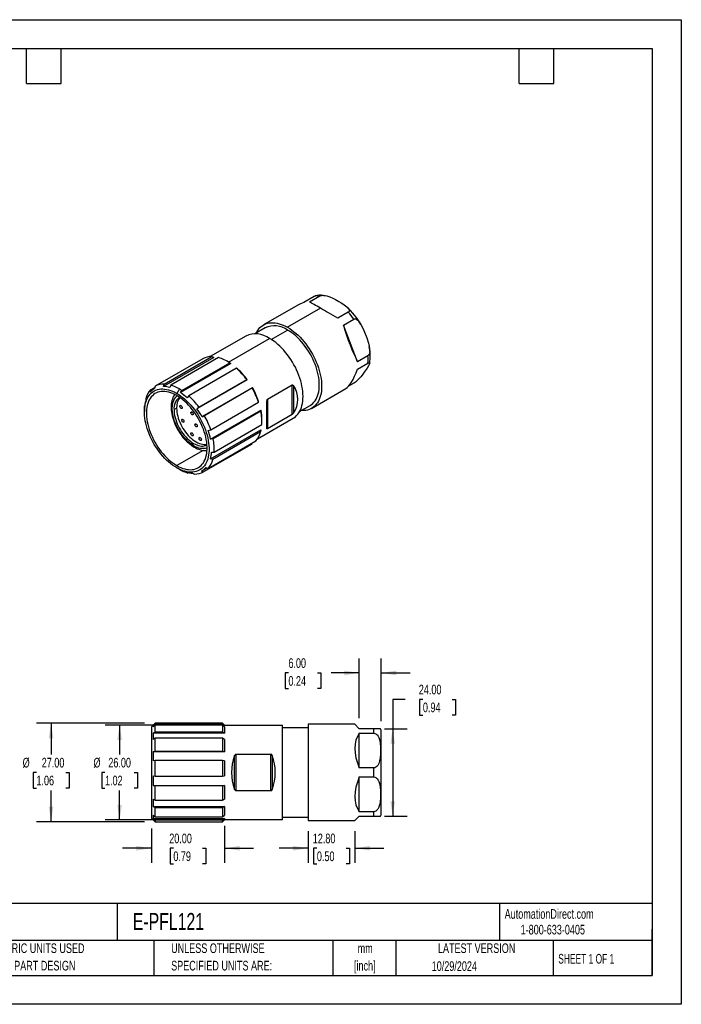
# Model space of a CAD drawing. Header units: millimetres. Extents: x 0 to 349, y 0 to 270.
# Tile 2 of 2: x 168 to 349, y 0 to 270. Entities that reach past the tile are written whole.
import ezdxf

# ---------------------------------------------------------------- set-up
doc = ezdxf.new("R2010")
doc.units = ezdxf.units.MM
doc.header["$LTSCALE"] = 1.25
doc.linetypes.add('CENTERX2', pattern=[20.32, 12.7, -2.54, 2.54, -2.54])
doc.layers.add('DIMENSIONS', color=140, linetype='Continuous', lineweight=25)
doc.layers.add('TEXT', color=140, linetype='Continuous', lineweight=25)
doc.styles.add('SLDTEXTSTYLE0', font='TXT', dxfattribs={"width": 0.7})
doc.styles.add('SLDTEXTSTYLE1', font='TXT', dxfattribs={"width": 0.65})
doc.dimstyles.new('SLDDIMSTYLE2', dxfattribs={"dimtxt": 2.69751, "dimasz": 4.1275, "dimexe": 0, "dimexo": 0.0625, "dimgap": 0.674377, "dimtad": 0, "dimtih": 1, "dimtoh": 1, "dimrnd": 1e-09, "dimzin": 4, "dimdsep": 46, "dimtxsty": 'SLDTEXTSTYLE0', "dimsah": 1, "dimcen": 0.09, "dimadec": 0, "dimazin": 1, "dimtfac": 1, "dimtofl": 0, "dimtmove": 0, "dimatfit": 3, "dimfxl": 0, "dimfrac": 2, "dimtolj": 1, "dimtzin": 12, "dimarcsym": 0})
doc.dimstyles.new('SLDDIMSTYLE3', dxfattribs={"dimtxt": 2.69751, "dimasz": 4.1275, "dimexe": 0, "dimexo": 0.0625, "dimgap": 0.674377, "dimtad": 0, "dimtih": 1, "dimtoh": 1, "dimrnd": 1e-09, "dimzin": 4, "dimdsep": 46, "dimtxsty": 'SLDTEXTSTYLE0', "dimsah": 1, "dimcen": 0.09, "dimadec": 0, "dimazin": 1, "dimtfac": 1, "dimtmove": 0, "dimatfit": 0, "dimfxl": 0, "dimfrac": 2, "dimtolj": 1, "dimtzin": 12, "dimarcsym": 0})

# ---------------------------------------------------------------- blocks, each defined once
blk = doc.blocks.new('SW_NOTE_0_1')
at = {"layer": 'TEXT', "color": 0, "linetype": 'CENTERX2', "lineweight": 18, "char_height": 2.646, "attachment_point": 2, "style": 'SLDTEXTSTYLE0'}
for s, insert in [('mm', (3.56, 3.41)), ('[inch]', (3.45, -1.37))]:
    blk.add_mtext(s, dxfattribs=dict(at, insert=insert))
blk = doc.blocks.new('SW_NOTE_0_2')
at = {"layer": 'TEXT', "color": 0, "linetype": 'CENTERX2', "lineweight": 18, "char_height": 2.6458, "attachment_point": 1, "style": 'SLDTEXTSTYLE0'}
for s, insert in [('UNLESS OTHERWISE', (0, 3.41)), ('SPECIFIED UNITS ARE:', (0, -1.37))]:
    blk.add_mtext(s, dxfattribs=dict(at, insert=insert))
blk = doc.blocks.new('SW_NOTE_0_6')
at = {"layer": 'TEXT', "color": 0, "linetype": 'CENTERX2', "lineweight": 18, "char_height": 2.6458, "attachment_point": 1, "style": 'SLDTEXTSTYLE0'}
for s, insert in [('METRIC UNITS USED', (0, 3.41)), ('FOR PART DESIGN', (0, -1.37))]:
    blk.add_mtext(s, dxfattribs=dict(at, insert=insert))
blk = doc.blocks.new('_D_4')
at = {"layer": 'DIMENSIONS'}
for p, q in [((221.24, 76.55), (191.43, 76.55)), ((195.4, 76.55), (195.4, 68.44)), ((191.39, 63.55), (190.48, 63.55)), ((190.48, 63.55), (190.48, 59.26)), ((199.4, 63.55), (200.31, 63.55)), ((200.31, 63.55), (200.31, 59.26)), ((190.48, 59.26), (191.39, 59.26)), ((195.4, 50.55), (195.4, 58.65)), ((200.31, 59.26), (199.4, 59.26)), ((221.24, 50.55), (191.43, 50.55))]:
    blk.add_line(p, q, dxfattribs=at)
for points in [[(195.4, 76.55), (194.76, 72.42), (196.03, 72.42)], [(195.4, 50.55), (196.03, 54.67), (194.76, 54.67)]]:
    blk.add_solid(points, dxfattribs=at)
at = {"layer": 'DIMENSIONS', "char_height": 2.646, "attachment_point": 1, "style": 'SLDTEXTSTYLE0'}
for s, insert in [('%%c', (188.23, 67.56)), ('26.00', (192.3, 67.56)), ('1.02', (191.39, 62.67))]:
    blk.add_mtext(s, dxfattribs=dict(at, insert=insert))
blk = doc.blocks.new('_D_5')
at = {"layer": 'DIMENSIONS'}
for p, q in [((202.24, 77.05), (172.65, 77.05)), ((176.62, 77.05), (176.62, 68.44)), ((172.61, 63.55), (171.7, 63.55)), ((171.7, 63.55), (171.7, 59.26)), ((180.63, 63.55), (181.53, 63.55)), ((181.53, 63.55), (181.53, 59.26)), ((171.7, 59.26), (172.61, 59.26)), ((176.62, 50.05), (176.62, 58.65)), ((181.53, 59.26), (180.63, 59.26)), ((202.24, 50.05), (172.65, 50.05))]:
    blk.add_line(p, q, dxfattribs=at)
for points in [[(176.62, 77.05), (175.98, 72.92), (177.25, 72.92)], [(176.62, 50.05), (177.25, 54.17), (175.98, 54.17)]]:
    blk.add_solid(points, dxfattribs=at)
at = {"layer": 'DIMENSIONS', "char_height": 2.646, "attachment_point": 1, "style": 'SLDTEXTSTYLE0'}
for s, insert in [('%%c', (168.83, 67.56)), ('27.00', (174.06, 67.56)), ('1.06', (172.61, 62.67))]:
    blk.add_mtext(s, dxfattribs=dict(at, insert=insert))
blk = doc.blocks.new('_D_6')
at = {"layer": 'DIMENSIONS'}
for p, q in [((247.04, 47.47), (247.04, 38.81)), ((259.84, 47.47), (259.84, 38.81)), ((247.04, 42.78), (239.1, 42.78)), ((249.43, 42.78), (248.52, 42.78)), ((248.52, 42.78), (248.52, 38.49)), ((257.45, 42.78), (258.35, 42.78)), ((258.35, 42.78), (258.35, 38.49)), ((259.84, 42.78), (267.77, 42.78)), ((248.52, 38.49), (249.43, 38.49)), ((258.35, 38.49), (257.45, 38.49))]:
    blk.add_line(p, q, dxfattribs=at)
for points in [[(247.04, 42.78), (242.91, 43.41), (242.91, 42.14)], [(259.84, 42.78), (263.96, 42.14), (263.96, 43.41)]]:
    blk.add_solid(points, dxfattribs=at)
at = {"layer": 'DIMENSIONS', "char_height": 2.646, "attachment_point": 1, "style": 'SLDTEXTSTYLE0'}
for s, insert in [('12.80', (248.31, 46.79)), ('0.50', (249.43, 41.9))]:
    blk.add_mtext(s, dxfattribs=dict(at, insert=insert))
blk = doc.blocks.new('_D_7')
at = {"layer": 'DIMENSIONS'}
for p, q in [((224.12, 48.96), (224.12, 38.81)), ((204.12, 48.17), (204.12, 38.81)), ((204.12, 42.78), (196.18, 42.78)), ((210.11, 42.78), (209.2, 42.78)), ((209.2, 42.78), (209.2, 38.49)), ((218.13, 42.78), (219.03, 42.78)), ((219.03, 42.78), (219.03, 38.49)), ((224.12, 42.78), (232.05, 42.78)), ((209.2, 38.49), (210.11, 38.49)), ((219.03, 38.49), (218.13, 38.49))]:
    blk.add_line(p, q, dxfattribs=at)
for points in [[(204.12, 42.78), (199.99, 43.41), (199.99, 42.14)], [(224.12, 42.78), (228.24, 42.14), (228.24, 43.41)]]:
    blk.add_solid(points, dxfattribs=at)
at = {"layer": 'DIMENSIONS', "char_height": 2.646, "attachment_point": 1, "style": 'SLDTEXTSTYLE0'}
for s, insert in [('20.00', (208.99, 46.79)), ('0.79', (210.11, 41.9))]:
    blk.add_mtext(s, dxfattribs=dict(at, insert=insert))
blk = doc.blocks.new('_D_8')
at = {"layer": 'DIMENSIONS'}
for p, q in [((273.61, 83.59), (270.19, 83.59)), ((270.19, 83.59), (270.19, 75.55)), ((278.47, 83.59), (277.57, 83.59)), ((277.57, 83.59), (277.57, 79.3)), ((286.49, 83.59), (287.4, 83.59)), ((287.4, 83.59), (287.4, 79.3)), ((277.57, 79.3), (278.47, 79.3)), ((287.4, 79.3), (286.49, 79.3)), ((267.91, 75.55), (274.16, 75.55)), ((270.19, 75.55), (270.19, 51.55)), ((267.91, 51.55), (274.16, 51.55))]:
    blk.add_line(p, q, dxfattribs=at)
for points in [[(270.19, 75.55), (269.56, 71.42), (270.83, 71.42)], [(270.19, 51.55), (270.83, 55.67), (269.56, 55.67)]]:
    blk.add_solid(points, dxfattribs=at)
at = {"layer": 'DIMENSIONS', "char_height": 2.646, "attachment_point": 1, "style": 'SLDTEXTSTYLE0'}
for s, insert in [('24.00', (277.35, 87.6)), ('0.94', (278.47, 82.71))]:
    blk.add_mtext(s, dxfattribs=dict(at, insert=insert))
blk = doc.blocks.new('_D_9')
at = {"layer": 'DIMENSIONS'}
for p, q in [((261.04, 78.42), (261.04, 94.8)), ((267.04, 77.62), (267.04, 94.8)), ((241.63, 90.83), (240.72, 90.83)), ((240.72, 90.83), (240.72, 86.55)), ((249.64, 90.83), (250.55, 90.83)), ((250.55, 90.83), (250.55, 86.55)), ((261.04, 90.83), (253.3, 90.83)), ((267.04, 90.83), (274.97, 90.83)), ((240.72, 86.55), (241.63, 86.55)), ((250.55, 86.55), (249.64, 86.55))]:
    blk.add_line(p, q, dxfattribs=at)
for points in [[(261.04, 90.83), (256.91, 91.47), (256.91, 90.2)], [(267.04, 90.83), (271.16, 90.2), (271.16, 91.47)]]:
    blk.add_solid(points, dxfattribs=at)
at = {"layer": 'DIMENSIONS', "char_height": 2.646, "attachment_point": 1, "style": 'SLDTEXTSTYLE0'}
for s, insert in [('6.00', (241.63, 94.85)), ('0.24', (241.63, 89.96))]:
    blk.add_mtext(s, dxfattribs=dict(at, insert=insert))

msp = doc.modelspace()

# ---------------------------------------------------------------- linework, layer by layer
at = {"color": 7, "linetype": 'Continuous'}
for p, q in [((0.003, 269.878), (349.253, 269.878)), ((349.253, 269.878), (349.253, 0.003)), ((349.253, 0.003), (0.003, 0.003))]:
    msp.add_line(p, q, dxfattribs=at)
for p, q in [((244.168, 191.619), (234.798, 186.211)), ((248.721, 194.034), (245.893, 192.401)), ((247.409, 192.537), (250.237, 194.17)), ((250.449, 190.782), (241.398, 185.557)), ((258.014, 189.68), (255.186, 188.047)), ((256.702, 186.162), (259.53, 187.795)), ((235.248, 185.431), (232.403, 183.789)), ((236.93, 182.243), (241.398, 184.822)), ((260.59, 176.14), (256.702, 186.162)), ((261.594, 186.117), (261.561, 186.177)), ((229.949, 183.18), (220.158, 177.528)), ((225.191, 176.038), (236.448, 182.536)), ((218.176, 176.96), (205.095, 169.408)), ((221.197, 177.289), (207.408, 169.329)), ((207.608, 169.99), (220.69, 177.542)), ((222.488, 177.259), (209.406, 169.708)), ((225.872, 175.616), (212.083, 167.656)), ((212.463, 168.252), (225.544, 175.804)), ((220.69, 177.542), (221.197, 177.289)), ((225.192, 176.037), (224.839, 176.241)), ((225.544, 175.804), (225.872, 175.616)), ((263.418, 177.773), (260.59, 176.14)), ((260.59, 174.119), (263.418, 175.751)), ((227.429, 174.332), (214.347, 166.78)), ((227.686, 174.199), (227.429, 174.332)), ((230.364, 171.211), (216.576, 163.251)), ((217.128, 163.678), (230.21, 171.229)), ((230.21, 171.229), (230.364, 171.211)), ((259.53, 170.219), (258.099, 169.393)), ((203.804, 167.823), (203.865, 168.426)), ((203.865, 168.426), (205.045, 169.107)), ((204.988, 168.771), (204.903, 168.722)), ((205.095, 169.408), (204.988, 168.769)), ((207.408, 169.329), (207.608, 169.99)), ((209.406, 169.708), (209.14, 169.057)), ((211.756, 168.69), (211.049, 167.466)), ((212.083, 167.656), (212.463, 168.252)), ((217.987, 161.068), (231.776, 169.028)), ((231.675, 168.963), (218.594, 161.411)), ((231.776, 169.028), (231.675, 168.963)), ((235.887, 165.884), (242.666, 169.797)), ((242.666, 161.631), (242.666, 169.797)), ((243.019, 169.581), (243.019, 162.015)), ((247.997, 163.347), (257.366, 168.756)), ((202.568, 165.963), (202.555, 165.452)), ((214.347, 166.78), (213.898, 166.239)), ((220.354, 157.493), (233.435, 165.045)), ((233.435, 165.045), (233.47, 165.255)), ((235.741, 157.814), (235.741, 165.38)), ((235.887, 165.884), (235.887, 157.718)), ((202.21, 163.178), (202.21, 162.361)), ((202.235, 163.541), (202.236, 163.979)), ((202.236, 163.979), (202.276, 164.002)), ((210.306, 162.994), (211.013, 163.402)), ((212.199, 164.087), (211.881, 163.904)), ((215.236, 162.335), (214.917, 162.151)), ((216.576, 163.251), (217.128, 163.678)), ((220.312, 154.932), (234.1, 162.892)), ((234.09, 162.591), (221.008, 155.039)), ((234.1, 162.892), (234.09, 162.591)), ((244.702, 162.484), (247.547, 164.126)), ((212.7, 160.303), (212.382, 160.119)), ((218.594, 161.411), (217.987, 161.068)), ((233.157, 155.011), (242.947, 160.663)), ((234.383, 159.708), (234.383, 160.116)), ((242.666, 161.631), (235.887, 157.718)), ((215.236, 156.606), (214.917, 156.422)), ((216.352, 159.055), (216.034, 158.871)), ((219.682, 157.295), (220.354, 157.493)), ((220.249, 149.474), (234.038, 157.434)), ((234.025, 156.922), (220.943, 149.371)), ((221.276, 151.355), (234.357, 158.907)), ((234.038, 157.434), (234.025, 156.922)), ((217.469, 155.317), (217.15, 155.133)), ((219.647, 146.908), (232.728, 154.46)), ((221.008, 155.039), (220.312, 154.932)), ((218.278, 151.838), (211.049, 147.664)), ((231.498, 153.477), (218.417, 145.925)), ((220.569, 151.385), (221.276, 151.355)), ((231.549, 153.779), (231.498, 153.477)), ((220.943, 149.371), (220.249, 149.474)), ((211.049, 147.052), (211.756, 146.644)), ((214.105, 145.626), (213.665, 145.868)), ((218.417, 145.925), (217.816, 146.156)), ((217.902, 146.204), (219.301, 147.012)), ((219.001, 147.102), (219.647, 146.908)), ((214.271, 145.722), (214.105, 145.626)), ((215.396, 145.596), (215.903, 145.344)), ((205.117, 77.046), (204.117, 76.046)), ((204.117, 76.046), (204.117, 51.046)), ((204.617, 76.51), (205.117, 77.009)), ((205.117, 76.539), (204.617, 76.058)), ((204.617, 76.51), (204.617, 76.058)), ((205.088, 76.51), (204.617, 76.51)), ((223.617, 77.046), (205.117, 77.046)), ((205.117, 77.046), (205.117, 77.009)), ((205.117, 77.009), (223.617, 77.009)), ((205.117, 74.705), (205.117, 76.539)), ((223.617, 76.539), (205.117, 76.539)), ((224.117, 76.546), (223.617, 77.046)), ((223.617, 77.046), (223.617, 77.009)), ((223.617, 77.009), (224.117, 76.51)), ((224.117, 76.058), (223.617, 76.539)), ((223.617, 76.539), (223.617, 74.705)), ((224.117, 76.51), (223.647, 76.51)), ((224.117, 76.51), (224.117, 76.546)), ((224.117, 76.546), (240.037, 76.546)), ((224.117, 76.058), (224.117, 74.292)), ((240.037, 50.546), (240.037, 76.546)), ((240.037, 75.846), (247.037, 75.846)), ((259.837, 76.746), (247.037, 76.746)), ((247.037, 76.746), (247.037, 50.346)), ((261.037, 75.546), (259.837, 76.746)), ((204.617, 74.292), (205.117, 74.705)), ((204.617, 74.292), (204.617, 72.617)), ((224.117, 74.292), (204.617, 74.292)), ((205.117, 72.966), (204.617, 72.617)), ((205.117, 74.705), (223.617, 74.705)), ((205.117, 69.411), (205.117, 72.966)), ((223.617, 72.966), (205.117, 72.966)), ((223.617, 74.705), (224.117, 74.292)), ((224.117, 72.617), (223.617, 72.966)), ((223.617, 72.966), (223.617, 69.411)), ((265.037, 75.546), (261.037, 75.546)), ((261.037, 64.784), (261.037, 74.308)), ((261.037, 74.308), (265.037, 74.308)), ((265.037, 74.308), (265.037, 75.546)), ((266.87, 75.546), (265.037, 75.546)), ((267.037, 52.346), (267.037, 74.746)), ((224.117, 72.617), (224.117, 69.194)), ((204.617, 69.194), (205.117, 69.411)), ((204.617, 69.194), (204.617, 66.746)), ((224.117, 69.194), (204.617, 69.194)), ((205.117, 69.411), (223.617, 69.411)), ((223.617, 69.411), (224.117, 69.194)), ((226.891, 58.913), (226.891, 68.179)), ((227.245, 68.546), (236.83, 68.546)), ((227.245, 68.546), (227.245, 58.546)), ((236.83, 58.546), (236.83, 68.546)), ((237.184, 68.179), (237.184, 58.913)), ((205.117, 66.869), (204.617, 66.746)), ((223.617, 66.869), (205.117, 66.869)), ((205.117, 62.546), (205.117, 66.869)), ((223.617, 66.869), (223.617, 62.546)), ((224.117, 66.746), (223.617, 66.869)), ((224.117, 66.746), (224.117, 62.583)), ((265.037, 64.784), (261.037, 64.784)), ((265.037, 62.308), (265.037, 64.784)), ((204.617, 62.583), (205.117, 62.546)), ((204.617, 62.583), (204.617, 60.017)), ((205.117, 62.546), (223.617, 62.546)), ((223.617, 62.546), (224.117, 62.583)), ((261.037, 52.784), (261.037, 62.308)), ((261.037, 62.308), (265.037, 62.308)), ((205.117, 59.881), (204.617, 60.017)), ((204.617, 60.017), (224.117, 60.017)), ((205.117, 55.948), (205.117, 59.881)), ((223.617, 59.881), (205.117, 59.881)), ((224.117, 60.017), (223.617, 59.881)), ((223.617, 59.881), (223.617, 55.948)), ((224.117, 60.017), (224.117, 56.23)), ((236.83, 58.546), (227.245, 58.546)), ((204.617, 56.23), (205.117, 55.948)), ((204.617, 56.23), (204.617, 54.234)), ((205.117, 53.876), (204.617, 54.234)), ((204.617, 54.234), (224.117, 54.234)), ((205.117, 55.948), (223.617, 55.948)), ((223.617, 55.948), (224.117, 56.23)), ((224.117, 54.234), (223.617, 53.876)), ((224.117, 54.234), (224.117, 51.837)), ((204.617, 51.837), (205.117, 51.387)), ((204.617, 51.837), (204.617, 50.946)), ((205.117, 51.387), (205.117, 53.876)), ((223.617, 53.876), (205.117, 53.876)), ((205.117, 51.387), (223.617, 51.387)), ((223.617, 53.876), (223.617, 51.387)), ((223.617, 51.387), (224.117, 51.837)), ((259.837, 50.346), (261.037, 51.546)), ((265.037, 52.784), (261.037, 52.784)), ((261.037, 51.546), (265.037, 51.546)), ((265.037, 51.546), (265.037, 52.784)), ((265.037, 51.546), (266.87, 51.546)), ((204.117, 51.046), (205.117, 50.046)), ((205.117, 50.461), (204.617, 50.946)), ((204.617, 50.946), (224.117, 50.946)), ((205.117, 50.461), (205.117, 50.046)), ((223.617, 50.461), (205.117, 50.461)), ((205.117, 50.046), (223.617, 50.046)), ((224.117, 50.946), (223.617, 50.461)), ((223.617, 50.046), (224.117, 50.546)), ((223.617, 50.046), (223.617, 50.461)), ((224.117, 50.946), (224.117, 50.546)), ((240.037, 50.546), (224.117, 50.546)), ((247.037, 51.246), (240.037, 51.246)), ((247.037, 50.346), (259.837, 50.346))]:
    msp.add_line(p, q)
at = {"flags": 128}
for points in [[(250.237, 194.17), (250.485, 194.269), (250.772, 194.319), (251.029, 194.329), (251.287, 194.316), (251.743, 194.25), (252.18, 194.147), (253.011, 193.871), (253.783, 193.539), (254.511, 193.175), (255.422, 192.673)], [(248.983, 194.146), (248.909, 194.127), (248.721, 194.034)], [(255.422, 192.673), (256.117, 192.257), (256.778, 191.824), (257.403, 191.358), (257.929, 190.855), (258.176, 190.508), (258.255, 190.326), (258.29, 190.137), (258.25, 189.927), (258.095, 189.735), (258.014, 189.68)], [(232.853, 184.048), (232.952, 184.244), (233.218, 184.693), (233.517, 185.104), (233.847, 185.473), (234.206, 185.801), (234.594, 186.085), (235.008, 186.325), (235.448, 186.518), (235.911, 186.666), (236.396, 186.767), (236.901, 186.82), (237.424, 186.826), (237.962, 186.784), (238.513, 186.695), (239.077, 186.559), (239.649, 186.376), (240.228, 186.148), (240.812, 185.874), (241.398, 185.557)], [(259.53, 187.795), (259.759, 187.867), (259.996, 187.845), (260.193, 187.77), (260.38, 187.657), (260.694, 187.388), (260.977, 187.066), (261.481, 186.326), (261.916, 185.514), (262.304, 184.666), (263.094, 182.659), (263.552, 181.223), (263.743, 180.439), (263.87, 179.638), (263.893, 178.908), (263.851, 178.542), (263.754, 178.199), (263.606, 177.938), (263.418, 177.773)], [(241.398, 185.557), (241.984, 185.198), (242.568, 184.797), (243.147, 184.357), (243.719, 183.879), (244.282, 183.365), (244.834, 182.817), (245.372, 182.237), (245.894, 181.628), (246.399, 180.992), (246.884, 180.332), (247.347, 179.649), (247.787, 178.947), (248.202, 178.229), (248.59, 177.498), (248.949, 176.755), (249.279, 176.005), (249.577, 175.25), (249.843, 174.493), (250.076, 173.737), (250.275, 172.985), (250.438, 172.24), (250.566, 171.506), (250.658, 170.784), (250.713, 170.078), (250.732, 169.391), (250.713, 168.724), (250.658, 168.082), (250.566, 167.466), (250.438, 166.879), (250.275, 166.324), (250.076, 165.801), (249.843, 165.314), (249.577, 164.865), (249.279, 164.454), (248.949, 164.084), (248.59, 163.757), (248.202, 163.473), (247.787, 163.233), (247.347, 163.039), (246.884, 162.892), (246.399, 162.791), (245.894, 162.738), (245.372, 162.732), (245.152, 162.744)], [(247.547, 164.126), (247.548, 164.127), (247.937, 164.382), (248.298, 164.681), (248.629, 165.024), (248.93, 165.409), (249.198, 165.834), (249.433, 166.297), (249.634, 166.796), (249.799, 167.33), (249.928, 167.895), (250.021, 168.49), (250.077, 169.112), (250.095, 169.758), (250.077, 170.426), (250.021, 171.112), (249.928, 171.814), (249.799, 172.529), (249.634, 173.253), (249.433, 173.984), (249.198, 174.718), (248.93, 175.452), (248.629, 176.184), (248.298, 176.91), (247.937, 177.626), (247.548, 178.33), (247.132, 179.019), (246.692, 179.69), (246.23, 180.34), (245.746, 180.966), (245.245, 181.566), (244.726, 182.136), (244.193, 182.675), (243.649, 183.181), (243.095, 183.65), (242.533, 184.081), (241.967, 184.472), (241.398, 184.822)], [(242.947, 160.663), (243.149, 160.787), (243.531, 161.066), (243.885, 161.389), (244.209, 161.753), (244.503, 162.157), (244.766, 162.6), (244.995, 163.08), (245.19, 163.594), (245.352, 164.142), (245.478, 164.72), (245.568, 165.326), (245.622, 165.959), (245.64, 166.615), (245.622, 167.292), (245.568, 167.987), (245.478, 168.698), (245.352, 169.421), (245.19, 170.155), (244.995, 170.895), (244.766, 171.64), (244.503, 172.385), (244.209, 173.129), (243.885, 173.868), (243.531, 174.599), (243.149, 175.32), (242.741, 176.027), (242.307, 176.718), (241.851, 177.39), (241.374, 178.041), (240.876, 178.667), (240.362, 179.267), (239.832, 179.838), (239.289, 180.377), (238.734, 180.883), (238.17, 181.354), (237.6, 181.788), (237.025, 182.182), (236.448, 182.536)], [(263.418, 175.751), (263.609, 175.846), (263.746, 175.882), (263.822, 175.876), (263.87, 175.844), (263.899, 175.741), (263.874, 175.595), (263.77, 175.331), (263.613, 175.03), (263.194, 174.354), (262.422, 173.248), (261.802, 172.434), (261.428, 171.98), (260.999, 171.497), (260.551, 171.039), (260.297, 170.803), (260.013, 170.56), (259.754, 170.363), (259.53, 170.219)], [(211.049, 147.052), (210.482, 147.4), (209.918, 147.788), (209.359, 148.216), (208.807, 148.68), (208.264, 149.18), (207.732, 149.713), (207.214, 150.277), (206.711, 150.869), (206.227, 151.488), (205.762, 152.131), (205.319, 152.794), (204.9, 153.477), (204.506, 154.174), (204.138, 154.884), (203.799, 155.604), (203.49, 156.331), (203.212, 157.062), (202.966, 157.793), (202.754, 158.522), (202.575, 159.246), (202.432, 159.962), (202.323, 160.667), (202.251, 161.358), (202.214, 162.032), (202.214, 162.686), (202.251, 163.318), (202.323, 163.925), (202.432, 164.505), (202.575, 165.055), (202.754, 165.572), (202.966, 166.056), (203.212, 166.504), (203.49, 166.913), (203.799, 167.283), (204.138, 167.612), (204.506, 167.898), (204.9, 168.141), (205.319, 168.338), (205.762, 168.49), (206.227, 168.597), (206.711, 168.656), (207.214, 168.669), (207.732, 168.634), (208.264, 168.553), (208.807, 168.426), (209.359, 168.253), (209.918, 168.034), (210.482, 167.771), (211.049, 167.466)], [(211.049, 166.853), (210.494, 167.152), (209.941, 167.407), (209.394, 167.616), (208.854, 167.779), (208.323, 167.896), (207.805, 167.964), (207.302, 167.985), (206.815, 167.958), (206.347, 167.883), (205.9, 167.761), (205.476, 167.592), (205.076, 167.376), (204.704, 167.116), (204.36, 166.811), (204.046, 166.464), (203.763, 166.076), (203.512, 165.648), (203.295, 165.183), (203.113, 164.682), (202.967, 164.149), (202.856, 163.584), (202.782, 162.991), (202.745, 162.373), (202.745, 161.732), (202.782, 161.071), (202.856, 160.393), (202.967, 159.7), (203.113, 158.997), (203.295, 158.286), (203.512, 157.571), (203.763, 156.854), (204.046, 156.139), (204.36, 155.429), (204.704, 154.727), (205.076, 154.037), (205.476, 153.36), (205.9, 152.702), (206.347, 152.063), (206.815, 151.448), (207.302, 150.859), (207.805, 150.298), (208.323, 149.769), (208.854, 149.273), (209.394, 148.812), (209.941, 148.389), (210.494, 148.006), (211.049, 147.664)], [(211.049, 167.466), (211.615, 167.118), (212.179, 166.729), (212.738, 166.302), (213.291, 165.837), (213.834, 165.338), (214.366, 164.805), (214.884, 164.241), (215.386, 163.648), (215.871, 163.029), (216.335, 162.387), (216.778, 161.723), (217.198, 161.041), (217.592, 160.343), (217.959, 159.633), (218.298, 158.913), (218.607, 158.186), (218.885, 157.456), (219.131, 156.724), (219.344, 155.995), (219.522, 155.271), (219.666, 154.555), (219.774, 153.851), (219.847, 153.16), (219.883, 152.486), (219.883, 151.832), (219.847, 151.2), (219.774, 150.593), (219.666, 150.013), (219.522, 149.463), (219.344, 148.945), (219.131, 148.461), (218.885, 148.014), (218.607, 147.604), (218.298, 147.234), (217.959, 146.906), (217.592, 146.619), (217.198, 146.377), (216.778, 146.179), (216.335, 146.027), (215.871, 145.921), (215.386, 145.862), (214.884, 145.849), (214.366, 145.883), (213.834, 145.964), (213.291, 146.092), (212.738, 146.265), (212.179, 146.483), (211.615, 146.746), (211.049, 147.052)], [(242.666, 169.797), (242.719, 169.813), (242.784, 169.804), (242.881, 169.745), (243.019, 169.581)], [(210.464, 167.146), (210.394, 167.051), (210.179, 166.684), (209.993, 166.288), (209.836, 165.864), (209.711, 165.416), (209.616, 164.945), (209.554, 164.455), (209.522, 163.948), (209.522, 163.428), (209.553, 162.897), (209.613, 162.357), (209.702, 161.811), (209.819, 161.262), (209.962, 160.713), (210.13, 160.167), (210.32, 159.632), (210.526, 159.116), (210.746, 158.62), (210.914, 158.271), (211.09, 157.928), (211.361, 157.439)], [(215.645, 153.176), (214.935, 153.635), (214.215, 154.207), (213.498, 154.888), (212.962, 155.48), (212.453, 156.117), (211.967, 156.806), (211.52, 157.53), (211.117, 158.278), (210.762, 159.045), (210.465, 159.803), (210.221, 160.564), (209.989, 161.525), (209.855, 162.435), (209.811, 163.28), (209.855, 164.074), (209.989, 164.828), (210.221, 165.523), (210.465, 166.001), (210.762, 166.417), (211.117, 166.773), (211.143, 166.792)], [(211.049, 147.664), (211.604, 147.365), (212.156, 147.111), (212.704, 146.901), (213.244, 146.738), (213.774, 146.622), (214.292, 146.553), (214.796, 146.532), (215.283, 146.559), (215.751, 146.634), (216.198, 146.757), (216.622, 146.926), (217.021, 147.141), (217.394, 147.402), (217.738, 147.706), (218.052, 148.053), (218.335, 148.442), (218.585, 148.869), (218.802, 149.335), (218.984, 149.835), (219.131, 150.369), (219.242, 150.933), (219.316, 151.526), (219.353, 152.144), (219.353, 152.786), (219.316, 153.447), (219.242, 154.125), (219.131, 154.817), (218.984, 155.52), (218.802, 156.231), (218.585, 156.947), (218.335, 157.663), (218.052, 158.378), (217.738, 159.089), (217.394, 159.79), (217.021, 160.481), (216.622, 161.157), (216.198, 161.816), (215.751, 162.454), (215.283, 163.069), (214.796, 163.659), (214.292, 164.219), (213.774, 164.749), (213.244, 165.245), (212.704, 165.705), (212.156, 166.128), (211.604, 166.511), (211.049, 166.853)], [(202.236, 163.979), (202.215, 163.547), (202.21, 163.178)], [(210.306, 162.994), (210.325, 162.474), (210.379, 161.937), (210.47, 161.386), (210.596, 160.825), (210.756, 160.258), (210.95, 159.688), (211.176, 159.12), (211.432, 158.558), (211.717, 158.004), (212.029, 157.464), (212.366, 156.94), (212.725, 156.437), (213.104, 155.957), (213.5, 155.504), (213.911, 155.082), (214.334, 154.692), (214.766, 154.339), (215.204, 154.023), (215.645, 153.747), (216.086, 153.514), (216.524, 153.324), (216.955, 153.179), (217.378, 153.081), (217.789, 153.028), (218.186, 153.023), (218.565, 153.065), (218.924, 153.154), (219.261, 153.289), (219.325, 153.322)], [(211.013, 163.402), (211.032, 162.883), (211.086, 162.346), (211.177, 161.795), (211.303, 161.234), (211.463, 160.666), (211.657, 160.097), (211.883, 159.529), (212.139, 158.966), (212.424, 158.412), (212.736, 157.872), (213.073, 157.348), (213.432, 156.845), (213.811, 156.365), (214.208, 155.913), (214.619, 155.49), (215.041, 155.101), (215.473, 154.747), (215.911, 154.431), (216.352, 154.155), (216.793, 153.922), (217.231, 153.732), (217.663, 153.587), (218.085, 153.489), (218.497, 153.437), (218.893, 153.432), (219.272, 153.474), (219.313, 153.481)], [(211.881, 163.904), (211.9, 164.018), (211.955, 164.097), (212.04, 164.13), (212.144, 164.114), (212.254, 164.05), (212.358, 163.946), (212.443, 163.815), (212.498, 163.673), (212.517, 163.536)], [(212.517, 163.536), (212.498, 163.422), (212.443, 163.343), (212.358, 163.31), (212.254, 163.326), (212.144, 163.39), (212.04, 163.494), (211.955, 163.625), (211.9, 163.767), (211.881, 163.904)], [(214.917, 162.151), (214.937, 162.265), (214.992, 162.344), (215.076, 162.377), (215.18, 162.361), (215.291, 162.297), (215.395, 162.194), (215.479, 162.063), (215.535, 161.92), (215.554, 161.783)], [(215.554, 161.783), (215.535, 161.669), (215.479, 161.59), (215.395, 161.557), (215.291, 161.573), (215.18, 161.637), (215.076, 161.741), (214.992, 161.872), (214.937, 162.014), (214.917, 162.151)], [(212.382, 160.119), (212.401, 160.234), (212.456, 160.312), (212.541, 160.345), (212.645, 160.329), (212.755, 160.265), (212.859, 160.162), (212.944, 160.031), (212.999, 159.888), (213.018, 159.752)], [(213.018, 159.752), (212.999, 159.637), (212.944, 159.558), (212.859, 159.525), (212.755, 159.542), (212.645, 159.605), (212.541, 159.709), (212.456, 159.84), (212.401, 159.982), (212.382, 160.119)], [(214.917, 156.422), (214.937, 156.537), (214.992, 156.615), (215.076, 156.648), (215.18, 156.632), (215.291, 156.568), (215.395, 156.465), (215.479, 156.334), (215.535, 156.191), (215.554, 156.055)], [(216.034, 158.871), (216.053, 158.986), (216.108, 159.064), (216.193, 159.097), (216.297, 159.081), (216.407, 159.017), (216.511, 158.914), (216.596, 158.783), (216.651, 158.64), (216.67, 158.504)], [(216.67, 158.504), (216.651, 158.389), (216.596, 158.31), (216.511, 158.277), (216.407, 158.293), (216.297, 158.357), (216.193, 158.461), (216.108, 158.592), (216.053, 158.734), (216.034, 158.871)], [(235.887, 157.718), (235.841, 157.697), (235.799, 157.693), (235.76, 157.719), (235.741, 157.814)], [(215.554, 156.055), (215.535, 155.94), (215.479, 155.861), (215.395, 155.828), (215.291, 155.845), (215.18, 155.908), (215.076, 156.012), (214.992, 156.143), (214.937, 156.285), (214.917, 156.422)], [(217.15, 155.133), (217.17, 155.247), (217.225, 155.326), (217.309, 155.359), (217.413, 155.343), (217.524, 155.279), (217.628, 155.176), (217.712, 155.045), (217.768, 154.902), (217.787, 154.766)], [(217.787, 154.766), (217.768, 154.651), (217.712, 154.572), (217.628, 154.539), (217.524, 154.555), (217.413, 154.619), (217.309, 154.723), (217.225, 154.854), (217.17, 154.996), (217.15, 155.133)], [(265.037, 74.308), (265.334, 74.262), (265.598, 74.139), (265.792, 73.992), (265.958, 73.82), (266.201, 73.471), (266.382, 73.094), (266.633, 72.293), (266.772, 71.468), (266.84, 70.636), (266.854, 68.723), (266.738, 67.403), (266.608, 66.708), (266.396, 66.03), (266.095, 65.452), (265.883, 65.187), (265.616, 64.964), (265.328, 64.828), (265.037, 64.784)], [(265.037, 62.308), (265.334, 62.262), (265.598, 62.139), (265.792, 61.992), (265.958, 61.82), (266.201, 61.471), (266.382, 61.094), (266.633, 60.293), (266.772, 59.468), (266.84, 58.636), (266.854, 56.723), (266.738, 55.403), (266.608, 54.708), (266.396, 54.03), (266.095, 53.452), (265.883, 53.187), (265.616, 52.964), (265.328, 52.828), (265.037, 52.784)]]:
    msp.add_lwpolyline(points, dxfattribs=at)
for centre, radius, start, end in [((250.552, 188.175), 6.179, 84.09376, 104.72087), ((249.949, 188.848), 5.329, 86.9008, 103.31823), ((244.384, 176.653), 19.64, 29.61742, 47.81363), ((242.189, 175.407), 21.311, 35.5405, 42.04865), ((232.648, 177.298), 6.472, 54.04012, 114.64942), ((237.795, 179.793), 6.187, 54.38242, 114.30712), ((251.173, 177.652), 12.87, 351.12582, 12.04988), ((220.515, 172.572), 4.972, 87.98828, 118.05719), ((219.308, 166.646), 11.08, 55.74535, 73.32156), ((218.715, 164.835), 12.94, 56.42215, 59.97046), ((251.027, 176.762), 12.433, 355.33759, 4.66241), ((213.559, 159.104), 20.598, 36.06357, 47.67287), ((214.33, 159.534), 19.835, 36.06357, 47.67287), ((208.568, 164.377), 6.206, 139.27261, 165.18817), ((207.138, 164.864), 4.458, 118.83157, 138.41152), ((207.434, 165.02), 4.972, 87.98828, 118.05719), ((207.219, 162.473), 6.859, 73.73781, 88.41829), ((206.465, 159.691), 10.44, 59.54586, 73.6325), ((205.031, 157.057), 13.437, 56.42215, 59.97046), ((203.475, 154.762), 15.503, 47.75539, 56.2718), ((212.063, 157.8), 22.567, 18.72584, 29.648), ((212.89, 158.279), 21.731, 18.72584, 29.648), ((211.467, 162.978), 9.249, 164.48184, 176.50546), ((214.106, 163.368), 3.818, 127.56692, 185.62739), ((215.321, 163.661), 4.315, 142.22386, 183.43844), ((200.477, 151.552), 20.598, 36.06357, 47.67287), ((236.273, 165.498), 0.545, 135.00242, 192.58389), ((198.587, 150.07), 22.301, 29.55098, 36.23265), ((220.013, 159.717), 14.367, 356.76586, 11.5376), ((220.065, 160.06), 14.319, 0.2253, 11.40769), ((241.984, 162.613), 1.195, 304.76652, 330.00395), ((198.982, 150.248), 22.567, 18.72584, 29.648), ((222.581, 163.625), 12.813, 208.86899, 238.32148), ((202.08, 151.336), 18.583, 11.15837, 18.70467), ((228.025, 158.509), 6.206, 319.27261, 345.18817), ((206.932, 152.165), 14.367, 356.76586, 11.5376), ((216.146, 153.126), 0.504, 174.39483, 234.12763), ((218.136, 156.802), 4.4, 235.51016, 286.06681), ((219.018, 157.702), 5.901, 237.56013, 272.92509), ((211.338, 151.948), 9.249, 344.48184, 356.50546), ((214.944, 150.957), 6.206, 319.27261, 345.18817), ((217.047, 155.643), 10.44, 239.54586, 253.6325), ((215.585, 152.453), 6.859, 253.73781, 268.41829), ((216.078, 150.314), 4.972, 267.98828, 298.05719), ((215.667, 150.061), 4.458, 298.83157, 318.41152), ((265.037, 74.746), 2, 0, 23.57818), ((239.037, 63.546), 13, 159.12211, 200.87789), ((227.322, 68.118), 0.435, 100.19892, 171.95366), ((236.752, 68.117), 0.436, 8.20376, 79.64366), ((225.037, 63.546), 13, 339.12211, 20.87789), ((227.323, 58.975), 0.436, 188.20376, 259.64366), ((236.753, 58.974), 0.435, 280.19892, 351.95366), ((265.037, 52.346), 2, 336.42182, 0)]:
    msp.add_arc(centre, radius, start, end)
for centre, major_axis, ratio, start_param, end_param in [((259.783, 185.392), (17.978, -3.366), 0.4107992, 2.5268516, 2.6946706), ((259.783, 185.392), (13.2, -7.621), 0.0000704, 2.3562351, 2.7859348), ((259.783, 185.392), (13.2, -7.621), 0.0000704, 1.9265355, 2.3562351), ((259.783, 185.392), (-4.073, 12.875), 0.2018784, 1.4473334, 2.3067327), ((259.783, 185.392), (3.145, 16.797), 0.2183792, 3.326634, 4.0182144), ((225.841, 165.798), (18.385, 0), 0.5773815, 5.9187973, 6.6475733), ((273.037, 63.546), (11.432, -11.432), 0.5773503, 3.2354918, 4.0948911), ((273.037, 63.546), (11.432, 11.432), 0.5773503, 2.1882942, 3.0476935)]:
    msp.add_ellipse(centre, major_axis=major_axis, ratio=ratio, start_param=start_param, end_param=end_param)
at = {"layer": 'TEXT'}
for p, q in [((7.937, 261.937), (341.312, 261.937)), ((169.863, 252.412), (169.863, 261.937)), ((179.387, 252.412), (179.387, 261.937)), ((304.8, 252.412), (304.8, 261.937)), ((314.325, 252.412), (314.325, 261.937)), ((341.312, 261.937), (341.312, 7.937)), ((169.863, 252.412), (179.387, 252.412)), ((304.8, 252.412), (314.325, 252.412)), ((341.312, 27.658), (7.937, 27.658)), ((194.699, 27.658), (194.699, 17.462)), ((299.469, 27.658), (299.469, 17.462)), ((341.312, 7.937), (341.312, 20.637)), ((341.312, 17.462), (7.937, 17.462)), ((204.725, 17.462), (204.725, 7.937)), ((253.78, 17.462), (253.78, 7.937)), ((271.015, 17.462), (271.015, 7.937)), ((314.186, 17.462), (314.186, 7.937)), ((7.937, 7.937), (341.312, 7.937))]:
    msp.add_line(p, q, dxfattribs=at)

# ---------------------------------------------------------------- block references
at = {"layer": 'TEXT', "linetype": 'CENTERX2', "lineweight": 18}
for name, p in [('SW_NOTE_0_6', (160.598, 13.294)), ('SW_NOTE_0_2', (209.51, 13.294)), ('SW_NOTE_0_1', (259.108, 13.27))]:
    msp.add_blockref(name, p, dxfattribs=at)

# ---------------------------------------------------------------- texts
for s, insert, char_height, attachment_point, style in [('E-PFL121', (199.01, 25.035), 4.6302, 1, 'SLDTEXTSTYLE0'), ('AutomationDirect.com', (300.869, 26.096), 2.64583, 1, 'SLDTEXTSTYLE0'), ('1-800-633-0405', (305.239, 21.796), 2.64583, 1, 'SLDTEXTSTYLE0'), ('LATEST VERSION', (293.19, 16.705), 2.64583, 2, 'SLDTEXTSTYLE0'), ('SHEET 1 OF 1', (315.552, 13.814), 2.64583, 1, 'SLDTEXTSTYLE1'), ('10/29/2024', (287.08, 11.797), 2.6458, 2, 'SLDTEXTSTYLE0')]:
    msp.add_mtext(s, dxfattribs=dict(at, insert=insert, char_height=char_height, attachment_point=attachment_point, style=style))

# ---------------------------------------------------------------- dimensions: what is measured, and where the dimension line sits
at = {"layer": 'DIMENSIONS'}
for base, p1, p2, picture, middle in [((267.037, 90.834), (261.037, 75.546), (267.037, 74.746), '_D_9', (245.636, 90.834)), ((204.117, 42.778), (224.117, 51.837), (204.117, 51.046), '_D_7', (214.117, 42.778)), ((259.837, 42.778), (247.037, 50.346), (259.837, 50.346), '_D_6', (253.437, 42.778))]:
    dim = msp.add_linear_dim(base=base, p1=p1, p2=p2, dimstyle='SLDDIMSTYLE3', dxfattribs=at)
    dim.commit()
    dim.dimension.update_dxf_attribs({"geometry": picture, "text_midpoint": middle, "dimtype": 160})
dim = msp.add_linear_dim(base=(270.195, 51.546), p1=(265.037, 75.546), p2=(265.037, 51.546), angle=90, dimstyle='SLDDIMSTYLE2', dxfattribs=at)
dim.commit()
dim.dimension.update_dxf_attribs({"geometry": '_D_8', "text_midpoint": (270.195, 83.59), "dimtype": 160})
for base, p1, p2, text, picture, middle in [((176.617, 50.046), (205.117, 77.046), (205.117, 50.046), '%%c <>', '_D_5', (176.617, 63.546)), ((195.396, 76.546), (224.117, 50.546), (224.117, 76.546), '%%c<>', '_D_4', (195.396, 63.546))]:
    dim = msp.add_linear_dim(base=base, p1=p1, p2=p2, angle=90, text=text, dimstyle='SLDDIMSTYLE2', dxfattribs=at)
    dim.commit()
    dim.dimension.update_dxf_attribs({"geometry": picture, "text_midpoint": middle, "dimtype": 160})

doc.saveas('drawing.dxf')
